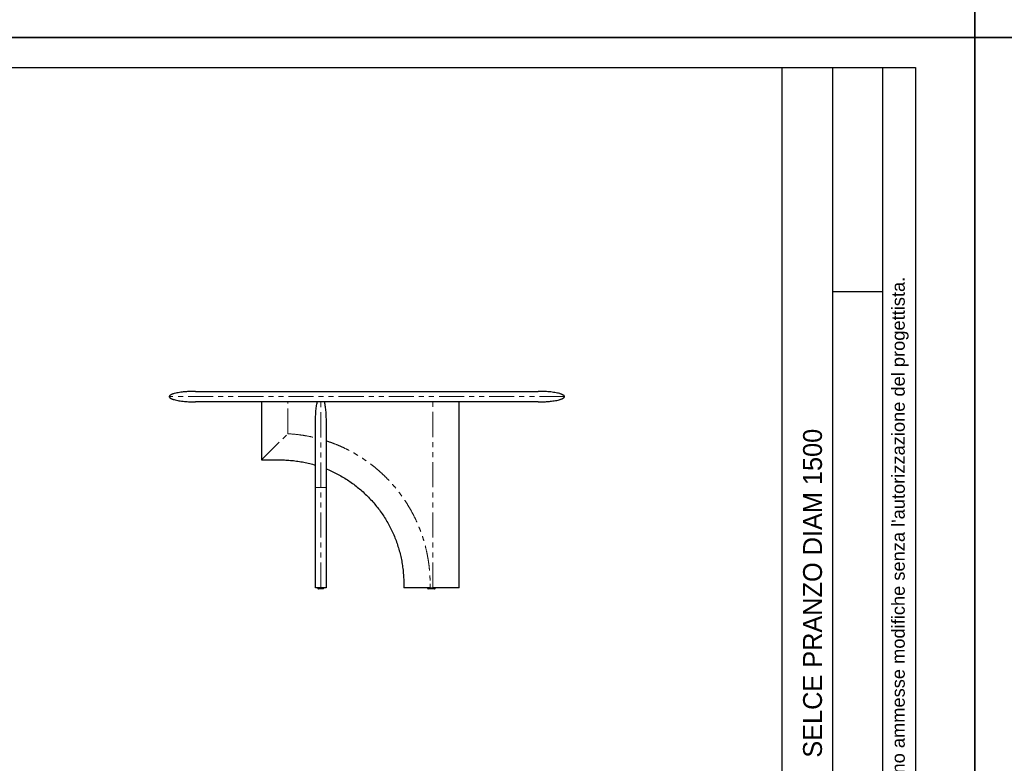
# Model space of a CAD drawing. Header units: millimetres. Extents: x -590 to 14136, y -480 to 15138.
# Tile 3 of 27: x 3147 to 6885, y 1972 to 4793. Entities that reach past the tile are written whole.
import ezdxf

# ---------------------------------------------------------------- set-up
doc = ezdxf.new("R2010")
doc.units = ezdxf.units.MM
doc.header["$LTSCALE"] = 15
doc.linetypes.add('SLD-Phantom', pattern=[12.7, 6.35, -1.27, 1.27, -1.27, 1.27, -1.27])
doc.linetypes.add('SLD-Solid', pattern=[0])
doc.styles.get("Standard").update_dxf_attribs({"font": 'GOTHIC.TTF'})

msp = doc.modelspace()

# ---------------------------------------------------------------- linework, layer by layer
for p, q in [((6039.736, 4611.035), (6039.736, 1636.225)), ((6231.859, 4611.035), (6231.859, 1636.225)), ((6423.982, 1636.225), (6423.982, 4611.035)), ((6231.859, 3761.584), (6423.982, 3761.584))]:
    msp.add_line(p, q)
at = {"color": 7, "linetype": 'SLD-Solid', "lineweight": 25}
for p, q in [((3815.163, 3383.046), (5115.163, 3383.046)), ((4065.163, 3343.046), (4065.163, 3123.046)), ((4815.163, 2638.046), (4815.163, 3343.046)), ((4065.163, 3123.046), (4135.163, 3123.046)), ((4270.163, 2638.046), (4270.163, 3018.046)), ((4310.163, 3018.046), (4310.163, 2638.046)), ((4278.663, 2638.046), (4278.663, 2637.046)), ((4301.663, 2637.046), (4301.663, 2638.046)), ((4605.163, 2653.046), (4605.163, 2638.046)), ((4695.163, 2638.046), (4695.163, 2637.046)), ((4705.163, 2638.046), (4715.163, 2638.046)), ((4725.163, 2637.046), (4725.163, 2638.046))]:
    msp.add_line(p, q, dxfattribs=at)
at = {"color": 8, "linetype": 'SLD-Phantom', "lineweight": 18}
for p, q in [((4165.163, 3222.258), (4165.163, 3343.046)), ((4715.163, 2638.046), (4715.163, 3343.046)), ((4065.163, 3123.046), (4165.163, 3222.26)), ((4290.163, 2638.046), (4290.163, 3018.046)), ((4705.163, 2653.046), (4705.163, 2638.046))]:
    msp.add_line(p, q, dxfattribs=at)
msp.add_lwpolyline([(-366.579, 4611.035), (6547.932, 4611.035), (6547.932, -346.163), (-366.579, -346.163)], close=True)
at = {"color": 7, "linetype": 'SLD-Solid', "lineweight": 25}
for centre, start, end in [((4281.663, 2637.046), 179.997765, 270.00001), ((4298.663, 2637.046), 270, 359.968199), ((4698.163, 2637.046), 179.981129, 270), ((4722.163, 2637.046), 269.999594, 0.028368)]:
    msp.add_arc(centre, 3, start, end, dxfattribs=at)
for points, knots in [([(3815.163, 3383.046), (3813.894, 3383.043), (3811.682, 3383.039), (3808.832, 3383.008), (3806.655, 3382.975), (3804.808, 3382.94), (3802.968, 3382.898), (3801.076, 3382.848), (3797.935, 3382.752), (3793.457, 3382.581), (3787.151, 3382.262), (3780.047, 3381.796), (3772.103, 3381.127), (3763.344, 3380.195), (3753.994, 3378.932), (3744.443, 3377.268), (3736.837, 3375.547), (3731.245, 3373.955), (3727.503, 3372.708), (3724.16, 3371.383), (3721.075, 3369.889), (3718.721, 3368.419), (3717.04, 3366.963), (3716.036, 3365.772), (3715.312, 3364.462), (3715.212, 3363.512), (3715.163, 3363.046)], [0, 0, 0, 0, 0.0362438, 0.06318648, 0.08141712, 0.09843047, 0.1159523, 0.13397999, 0.15250321, 0.20569706, 0.26199736, 0.33285303, 0.40902993, 0.48970276, 0.58443601, 0.6784649, 0.76656268, 0.80704776, 0.8444806, 0.87920286, 0.90965832, 0.94234102, 0.95812674, 0.97295568, 0.98675155, 1, 1, 1, 1]), ([(5215.163, 3363.046), (5215.088, 3363.616), (5214.94, 3364.751), (5213.985, 3366.188), (5212.867, 3367.354), (5211.336, 3368.578), (5209.339, 3369.822), (5206.736, 3371.12), (5203.808, 3372.335), (5200.524, 3373.492), (5195.277, 3375.086), (5187.872, 3376.864), (5178.311, 3378.623), (5168.059, 3380.079), (5157.627, 3381.204), (5147.474, 3382.01), (5139.183, 3382.48), (5132.618, 3382.749), (5128.457, 3382.873), (5125.238, 3382.946), (5122.568, 3382.994), (5119.137, 3383.037), (5116.576, 3383.043), (5115.163, 3383.046)], [0, 0, 0, 0, 0.01620884, 0.03229152, 0.0480633, 0.06238512, 0.08812671, 0.115132, 0.14538031, 0.17862845, 0.214557, 0.30196863, 0.39598096, 0.4921723, 0.59770246, 0.69565143, 0.78306749, 0.83489477, 0.88334941, 0.90197589, 0.92685253, 0.95963587, 1, 1, 1, 1]), ([(3715.163, 3363.046), (3715.237, 3362.476), (3715.386, 3361.342), (3716.34, 3359.904), (3717.458, 3358.738), (3718.99, 3357.515), (3720.987, 3356.27), (3723.589, 3354.972), (3726.518, 3353.757), (3729.802, 3352.6), (3735.048, 3351.007), (3742.453, 3349.228), (3752.015, 3347.47), (3762.267, 3346.013), (3772.699, 3344.889), (3782.852, 3344.082), (3791.143, 3343.612), (3797.708, 3343.344), (3801.869, 3343.219), (3805.087, 3343.146), (3807.758, 3343.098), (3811.189, 3343.056), (3813.75, 3343.05), (3815.163, 3343.046)], [0, 0, 0, 0, 0.01620884, 0.032291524, 0.048063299, 0.062385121, 0.088126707, 0.115131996, 0.145380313, 0.178628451, 0.214557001, 0.30196863, 0.395980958, 0.492172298, 0.597702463, 0.695651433, 0.783067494, 0.834894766, 0.883349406, 0.901975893, 0.926852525, 0.959635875, 1, 1, 1, 1]), ([(5115.163, 3343.046), (5115.162, 3343.046), (5115.16, 3343.046), (5115.144, 3343.046), (5115.12, 3343.046), (5115.085, 3343.046), (5115.04, 3343.046), (5114.985, 3343.046), (5114.92, 3343.046), (5114.845, 3343.046), (5114.76, 3343.046), (5114.665, 3343.046), (5114.56, 3343.046), (5114.445, 3343.046), (5114.32, 3343.046), (5114.186, 3343.046), (5114.041, 3343.046), (5113.886, 3343.046), (5113.721, 3343.046), (5113.546, 3343.046), (5113.362, 3343.046), (5113.167, 3343.046), (5112.962, 3343.046), (5112.747, 3343.046), (5112.523, 3343.046), (5112.288, 3343.046), (5112.043, 3343.046), (5111.788, 3343.046), (5111.524, 3343.046), (5111.249, 3343.046), (5110.964, 3343.046), (5110.67, 3343.046), (5110.365, 3343.046), (5110.05, 3343.046), (5109.726, 3343.046), (5109.391, 3343.046), (5109.046, 3343.046), (5108.692, 3343.046), (5108.327, 3343.046), (5107.953, 3343.046), (5107.568, 3343.046), (5107.173, 3343.046), (5106.769, 3343.046), (5106.354, 3343.046), (5105.93, 3343.046), (5105.495, 3343.046), (5105.051, 3343.046), (5103.009, 3343.046), (5098.896, 3343.046), (5091.698, 3343.046), (5083.228, 3343.046), (5073.5, 3343.046), (5062.556, 3343.046), (5050.421, 3343.046), (5037.112, 3343.046), (5021.05, 3343.046), (4901.824, 3343.046), (4878.975, 3343.046), (4854.348, 3343.046), (4828.067, 3343.046), (4800.225, 3343.046), (4770.944, 3343.046), (4740.363, 3343.046), (4708.599, 3343.046), (4675.788, 3343.046), (4642.083, 3343.046), (4607.617, 3343.046), (4572.539, 3343.046), (4537.005, 3343.046), (4501.161, 3343.046), (4465.163, 3343.046), (4429.166, 3343.046), (4393.322, 3343.046), (4357.788, 3343.046), (4322.71, 3343.046), (4288.243, 3343.046), (4254.538, 3343.046), (4221.728, 3343.046), (4189.964, 3343.046), (4159.383, 3343.046), (4130.101, 3343.046), (4102.26, 3343.046), (4075.979, 3343.046), (4051.351, 3343.046), (4028.502, 3343.046), (4009.276, 3343.046), (3893.214, 3343.046), (3879.905, 3343.046), (3867.77, 3343.046), (3856.827, 3343.046), (3847.098, 3343.046), (3838.628, 3343.046), (3831.43, 3343.046), (3827.145, 3343.046), (3824.826, 3343.046), (3823.967, 3343.046), (3823.147, 3343.046), (3822.368, 3343.046), (3821.629, 3343.046), (3820.93, 3343.046), (3820.271, 3343.046), (3819.651, 3343.046), (3819.072, 3343.046), (3818.533, 3343.046), (3818.033, 3343.046), (3817.574, 3343.046), (3817.154, 3343.046), (3816.774, 3343.046), (3816.435, 3343.046), (3816.135, 3343.046), (3815.875, 3343.046), (3815.656, 3343.046), (3815.476, 3343.046), (3815.336, 3343.046), (3815.237, 3343.046), (3815.174, 3343.046), (3815.167, 3343.046), (3815.163, 3343.046)], [0, 0, 0, 0, 0.001362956, 0.002725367, 0.004087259, 0.005448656, 0.006809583, 0.008170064, 0.009530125, 0.010889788, 0.012249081, 0.013608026, 0.01496665, 0.016324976, 0.017683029, 0.019040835, 0.020398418, 0.021755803, 0.023113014, 0.024470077, 0.025827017, 0.027183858, 0.028540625, 0.029897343, 0.031254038, 0.032610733, 0.033967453, 0.035324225, 0.036681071, 0.038038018, 0.039395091, 0.040752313, 0.04210971, 0.043467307, 0.044825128, 0.046183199, 0.047541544, 0.048900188, 0.050259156, 0.051618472, 0.052978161, 0.054338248, 0.055698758, 0.057059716, 0.058421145, 0.05978307, 0.061145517, 0.06250851, 0.078152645, 0.093759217, 0.109366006, 0.125010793, 0.140654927, 0.156261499, 0.171868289, 0.187513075, 0.208360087, 0.22916269, 0.250010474, 0.270857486, 0.291660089, 0.312507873, 0.333354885, 0.354157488, 0.375005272, 0.395852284, 0.416654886, 0.437502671, 0.458349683, 0.479152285, 0.50000007, 0.520847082, 0.541649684, 0.562497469, 0.58334448, 0.604147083, 0.624994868, 0.645841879, 0.666644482, 0.687492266, 0.708339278, 0.729141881, 0.749989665, 0.770836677, 0.79163928, 0.812487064, 0.828131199, 0.843737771, 0.859344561, 0.874989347, 0.890633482, 0.906240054, 0.921846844, 0.93749163, 0.940216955, 0.942940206, 0.945661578, 0.94838127, 0.951099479, 0.953816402, 0.956532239, 0.959247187, 0.961961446, 0.964675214, 0.96738869, 0.970102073, 0.972815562, 0.975529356, 0.978243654, 0.980958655, 0.983674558, 0.98639156, 0.989109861, 0.991829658, 0.994551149, 0.99727453, 1, 1, 1, 1]), ([(4270.163, 3268.046), (4270.183, 3271.476), (4270.225, 3278.43), (4270.567, 3288.936), (4271.135, 3299.527), (4271.961, 3309.997), (4273.035, 3320.126), (4274.361, 3329.685), (4275.675, 3337.267), (4276.623, 3341.618), (4276.934, 3343.046)], [0, 0, 0, 0, 0.13640609, 0.27650055, 0.41797058, 0.5581435, 0.69411975, 0.82295408, 0.94186817, 1, 1, 1, 1]), ([(4303.392, 3343.046), (4303.703, 3341.618), (4304.651, 3337.267), (4305.965, 3329.685), (4307.29, 3320.126), (4308.365, 3309.997), (4309.19, 3299.527), (4309.759, 3288.936), (4310.101, 3278.43), (4310.142, 3271.476), (4310.163, 3268.046)], [0, 0, 0, 0, 0.05813183, 0.17704592, 0.30588025, 0.4418565, 0.58202942, 0.72349945, 0.86359391, 1, 1, 1, 1]), ([(5115.163, 3343.046), (5116.432, 3343.049), (5118.644, 3343.054), (5121.494, 3343.085), (5123.671, 3343.118), (5125.518, 3343.153), (5127.358, 3343.194), (5129.25, 3343.244), (5132.39, 3343.34), (5136.869, 3343.511), (5143.175, 3343.83), (5150.278, 3344.296), (5158.223, 3344.965), (5166.982, 3345.897), (5176.331, 3347.16), (5185.883, 3348.825), (5193.489, 3350.546), (5199.081, 3352.137), (5202.823, 3353.384), (5206.165, 3354.709), (5209.251, 3356.204), (5211.605, 3357.673), (5213.286, 3359.13), (5214.289, 3360.321), (5215.014, 3361.631), (5215.114, 3362.581), (5215.163, 3363.046)], [0, 0, 0, 0, 0.0362438, 0.06318648, 0.08141712, 0.09843047, 0.1159523, 0.13397999, 0.15250321, 0.20569706, 0.26199736, 0.33285303, 0.40902993, 0.48970276, 0.58443601, 0.6784649, 0.76656268, 0.80704776, 0.8444806, 0.87920286, 0.90965832, 0.94234102, 0.95812674, 0.97295568, 0.98675155, 1, 1, 1, 1]), ([(4270.163, 3018.046), (4270.163, 3023.493), (4270.163, 3034.386), (4270.163, 3050.678), (4270.163, 3066.852), (4270.163, 3082.818), (4270.163, 3098.485), (4270.163, 3113.785), (4270.163, 3128.675), (4270.163, 3143.11), (4270.163, 3157.028), (4270.163, 3170.358), (4270.163, 3183.017), (4270.163, 3194.949), (4270.163, 3206.124), (4270.163, 3216.505), (4270.163, 3226.047), (4270.163, 3234.711), (4270.163, 3242.434), (4270.163, 3249.181), (4270.163, 3254.94), (4270.163, 3259.685), (4270.163, 3263.404), (4270.163, 3266.066), (4270.163, 3267.738), (4270.163, 3267.943), (4270.163, 3268.046)], [0, 0, 0, 0, 0.04161108, 0.08321987, 0.12500557, 0.16678511, 0.20839023, 0.2500001, 0.29160595, 0.33321287, 0.37500004, 0.41678386, 0.45839078, 0.49999999, 0.54160584, 0.58321276, 0.62499994, 0.66678376, 0.70839068, 0.74999988, 0.79160639, 0.83321151, 0.87499441, 0.91677845, 0.95838724, 1, 1, 1, 1]), ([(4310.163, 3268.046), (4310.163, 3267.943), (4310.163, 3267.738), (4310.163, 3266.066), (4310.163, 3263.404), (4310.163, 3259.685), (4310.163, 3254.94), (4310.163, 3249.181), (4310.163, 3242.434), (4310.163, 3234.712), (4310.163, 3226.048), (4310.163, 3216.505), (4310.163, 3206.124), (4310.163, 3194.949), (4310.163, 3183.018), (4310.163, 3170.359), (4310.163, 3157.028), (4310.163, 3143.111), (4310.163, 3128.676), (4310.163, 3113.786), (4310.163, 3098.486), (4310.163, 3082.819), (4310.163, 3066.852), (4310.163, 3050.679), (4310.163, 3034.387), (4310.163, 3023.493), (4310.163, 3018.046)], [0, 0, 0, 0, 0.04161108, 0.08321987, 0.12500557, 0.16678511, 0.20839023, 0.2500001, 0.29160595, 0.33321287, 0.37500004, 0.41678386, 0.45839078, 0.49999999, 0.54160584, 0.58321276, 0.62499994, 0.66678376, 0.70839068, 0.74999988, 0.79160639, 0.83321151, 0.87499441, 0.91677845, 0.95838724, 1, 1, 1, 1]), ([(4135.163, 3123.046), (4142.77, 3122.939), (4157.985, 3122.726), (4180.752, 3120.999), (4203.413, 3118.257), (4225.908, 3114.377), (4248.211, 3109.488), (4262.846, 3105.322), (4270.163, 3103.239)], [0, 0, 0, 0, 0.16666761, 0.3333343, 0.50000052, 0.66666667, 0.83333323, 1, 1, 1, 1]), ([(4310.163, 3089.251), (4311.785, 3088.594), (4320.533, 3085.049), (4336.192, 3078.086), (4356.808, 3067.715), (4376.888, 3056.339), (4396.386, 3043.994), (4415.253, 3030.704), (4433.446, 3016.505), (4450.922, 3001.432), (4467.637, 2985.52), (4483.549, 2968.805), (4498.622, 2951.329), (4512.821, 2933.137), (4526.111, 2914.269), (4538.456, 2894.771), (4549.83, 2874.691), (4560.207, 2854.077), (4569.561, 2832.98), (4577.865, 2811.448), (4585.103, 2789.534), (4591.26, 2767.292), (4596.317, 2744.776), (4600.265, 2722.037), (4603.072, 2699.133), (4604.835, 2676.117), (4605.054, 2660.737), (4605.163, 2653.046)], [0, 0, 0, 0, 0.00939284, 0.0506681, 0.09194343, 0.13321876, 0.17449403, 0.2157693, 0.25704463, 0.29831996, 0.33959522, 0.38087049, 0.42214582, 0.46342115, 0.50469642, 0.54597168, 0.58724701, 0.62852234, 0.66979761, 0.71107288, 0.75234821, 0.79362354, 0.8348988, 0.87617398, 0.91744917, 0.95872447, 1, 1, 1, 1]), ([(4290.163, 2638.046), (4289.791, 2638.046), (4289.026, 2638.046), (4287.453, 2638.046), (4286.167, 2638.046), (4285.094, 2638.046), (4284.398, 2638.046), (4283.709, 2638.046), (4283.025, 2638.046), (4282.347, 2638.046), (4281.22, 2638.046), (4279.754, 2638.046), (4278.205, 2638.046), (4276.896, 2638.046), (4275.791, 2638.046), (4274.807, 2638.046), (4273.905, 2638.046), (4272.648, 2638.046), (4271.342, 2638.046), (4270.339, 2638.046), (4270.223, 2638.046), (4270.163, 2638.046)], [0, 0, 0, 0, 0.01059816, 0.02179452, 0.04819679, 0.05868106, 0.07011749, 0.08255763, 0.09604148, 0.11060046, 0.12625954, 0.17486451, 0.23113559, 0.2828736, 0.33240925, 0.38519767, 0.44127557, 0.50067356, 0.65869074, 0.82504148, 1, 1, 1, 1]), ([(4290.163, 2634.046), (4289.617, 2634.046), (4288.23, 2634.046), (4286.172, 2634.046), (4284.481, 2634.046), (4283.292, 2634.046), (4282.408, 2634.046), (4281.785, 2634.046), (4281.706, 2634.046), (4281.667, 2634.046)], [0, 0, 0, 0, 0.10106474, 0.25690266, 0.42068689, 0.54464624, 0.66875572, 0.83599694, 1, 1, 1, 1]), ([(4310.163, 2638.046), (4310.12, 2638.046), (4310.037, 2638.046), (4309.49, 2638.046), (4308.981, 2638.046), (4308.69, 2638.046), (4308.367, 2638.046), (4308.012, 2638.046), (4307.625, 2638.046), (4307.181, 2638.046), (4306.673, 2638.046), (4306.094, 2638.046), (4305.479, 2638.046), (4304.826, 2638.046), (4304.136, 2638.046), (4303.41, 2638.046), (4302.571, 2638.046), (4301.607, 2638.046), (4300.74, 2638.046), (4300.136, 2638.046), (4299.832, 2638.046), (4299.525, 2638.046), (4299.214, 2638.046), (4298.901, 2638.046), (4298.099, 2638.046), (4296.801, 2638.046), (4294.762, 2638.046), (4292.856, 2638.046), (4291.293, 2638.046), (4290.533, 2638.046), (4290.163, 2638.046)], [0, 0, 0, 0, 0.14770617, 0.28929626, 0.32538953, 0.36107704, 0.39636197, 0.43124758, 0.46573726, 0.49983451, 0.53998456, 0.57863989, 0.61580893, 0.6515012, 0.6857274, 0.71849971, 0.74983198, 0.78911407, 0.82505551, 0.83392486, 0.84257066, 0.85099434, 0.85919748, 0.86718176, 0.87494902, 0.91817274, 0.95215415, 0.97834338, 0.98946555, 1, 1, 1, 1]), ([(4298.662, 2634.046), (4298.619, 2634.046), (4298.535, 2634.046), (4297.954, 2634.046), (4296.889, 2634.046), (4295.201, 2634.046), (4292.964, 2634.046), (4291.259, 2634.046), (4290.38, 2634.046), (4290.163, 2634.046)], [0, 0, 0, 0, 0.15286299, 0.30283509, 0.45265325, 0.6732633, 0.83494502, 0.95926833, 1, 1, 1, 1]), ([(4705.163, 2638.046), (4699.992, 2638.046), (4689.863, 2638.046), (4678.481, 2638.046), (4671.029, 2638.046), (4667.292, 2638.046), (4663.6, 2638.046), (4659.953, 2638.046), (4656.351, 2638.046), (4652.571, 2638.046), (4648.651, 2638.046), (4644.633, 2638.046), (4640.779, 2638.046), (4637.087, 2638.046), (4633.559, 2638.046), (4630.195, 2638.046), (4626.674, 2638.046), (4623.069, 2638.046), (4620.254, 2638.046), (4618.483, 2638.046), (4617.627, 2638.046), (4616.797, 2638.046), (4615.993, 2638.046), (4615.215, 2638.046), (4613.311, 2638.046), (4610.624, 2638.046), (4607.607, 2638.046), (4605.923, 2638.046), (4605.252, 2638.046), (4605.192, 2638.046), (4605.163, 2638.046)], [0, 0, 0, 0, 0.14769574, 0.28927668, 0.32536776, 0.36105318, 0.39633608, 0.43121976, 0.46570758, 0.49980306, 0.53994073, 0.57858484, 0.61574382, 0.65142715, 0.68564556, 0.71841118, 0.74973786, 0.78901874, 0.82496076, 0.83383055, 0.84247689, 0.85090124, 0.85910515, 0.86709031, 0.87485855, 0.91811833, 0.95212586, 0.97833216, 0.98946033, 1, 1, 1, 1]), ([(4722.163, 2634.046), (4722.116, 2634.046), (4721.998, 2634.046), (4720.885, 2634.046), (4719.17, 2634.046), (4717.283, 2634.046), (4715.223, 2634.046), (4712.814, 2634.046), (4709.533, 2634.046), (4706.414, 2634.046), (4703.663, 2634.046), (4701.482, 2634.046), (4699.651, 2634.046), (4698.391, 2634.046), (4698.239, 2634.046), (4698.163, 2634.046)], [0, 0, 0, 0, 0.05055352, 0.1285051, 0.21043149, 0.27243711, 0.33451783, 0.41817344, 0.50188285, 0.63919789, 0.70627769, 0.77327393, 0.87032711, 0.93501547, 1, 1, 1, 1]), ([(4815.163, 2638.046), (4815.133, 2638.046), (4815.073, 2638.046), (4814.393, 2638.046), (4813.254, 2638.046), (4811.948, 2638.046), (4810.965, 2638.046), (4809.853, 2638.046), (4808.61, 2638.046), (4807.238, 2638.046), (4804.718, 2638.046), (4800.755, 2638.046), (4795.492, 2638.046), (4790.132, 2638.046), (4784.852, 2638.046), (4779.393, 2638.046), (4773.571, 2638.046), (4764.077, 2638.046), (4750.7, 2638.046), (4733.24, 2638.046), (4721.289, 2638.046), (4715.163, 2638.046)], [0, 0, 0, 0, 0.01059816, 0.02179452, 0.04819679, 0.05868106, 0.07011749, 0.08255763, 0.09604148, 0.11060046, 0.12625954, 0.17486451, 0.23113559, 0.2828736, 0.33240925, 0.38519767, 0.44127557, 0.50067356, 0.65869074, 0.82504148, 1, 1, 1, 1])]:
    msp.add_open_spline(points, degree=3, knots=knots, dxfattribs=at)
at = {"color": 8, "linetype": 'SLD-Phantom', "lineweight": 18}
for points, knots in [([(5215.163, 3363.046), (5215.163, 3363.046), (5210.973, 3363.046), (5194.374, 3363.046), (5181.965, 3363.046), (5149.404, 3363.046), (5129.253, 3363.046), (5081.983, 3363.046), (5054.864, 3363.046), (4894.7, 3363.046), (4861.656, 3363.046), (4790.911, 3363.046), (4753.211, 3363.046), (4674.603, 3363.046), (4633.697, 3363.046), (4550.247, 3363.046), (4507.705, 3363.046), (4422.62, 3363.046), (4380.079, 3363.046), (4296.629, 3363.046), (4255.723, 3363.046), (4177.115, 3363.046), (4139.415, 3363.046), (4068.669, 3363.046), (4035.625, 3363.046), (3875.461, 3363.046), (3848.343, 3363.046), (3801.072, 3363.046), (3780.921, 3363.046), (3748.361, 3363.046), (3735.952, 3363.046), (3719.353, 3363.046), (3715.163, 3363.046), (3715.163, 3363.046)], [0, 0, 0, 0, 0.0625, 0.0625, 0.125, 0.125, 0.1875, 0.1875, 0.25, 0.25, 0.3125, 0.3125, 0.375, 0.375, 0.4375, 0.4375, 0.5, 0.5, 0.5625, 0.5625, 0.625, 0.625, 0.6875, 0.6875, 0.75, 0.75, 0.8125, 0.8125, 0.875, 0.875, 0.9375, 0.9375, 1, 1, 1, 1]), ([(4290.163, 3018.046), (4290.163, 3024.592), (4290.163, 3037.682), (4290.163, 3057.255), (4290.163, 3076.703), (4290.163, 3095.967), (4290.163, 3114.988), (4290.163, 3133.704), (4290.163, 3152.057), (4290.163, 3169.983), (4290.163, 3187.429), (4290.163, 3204.343), (4290.163, 3220.675), (4290.163, 3236.373), (4290.163, 3251.387), (4290.163, 3265.665), (4290.163, 3279.154), (4290.163, 3291.819), (4290.163, 3303.624), (4290.163, 3314.536), (4290.163, 3324.524), (4290.163, 3333.542), (4290.163, 3339.506), (4290.163, 3342.502), (4290.163, 3343.046)], [0, 0, 0, 0, 0.04712703, 0.09424974, 0.14137077, 0.18849069, 0.23560938, 0.28272735, 0.32984717, 0.37696796, 0.42408825, 0.47120962, 0.51833159, 0.56545296, 0.61257325, 0.65969404, 0.70681483, 0.75393511, 0.80105649, 0.84817846, 0.89529983, 0.94242012, 0.98954091, 1, 1, 1, 1]), ([(4165.163, 3222.26), (4173.99, 3221.678), (4191.645, 3220.515), (4218.002, 3217.178), (4244.228, 3212.784), (4261.517, 3208.816), (4270.163, 3206.832)], [0, 0, 0, 0, 0.24967737, 0.49936847, 0.7496184, 1, 1, 1, 1]), ([(4310.164, 3195.524), (4317.419, 3193.088), (4331.946, 3188.213), (4353.997, 3179.533), (4376.329, 3169.724), (4398.805, 3158.625), (4420.761, 3146.554), (4442.186, 3133.511), (4462.905, 3119.62), (4482.871, 3104.939), (4502.046, 3089.517), (4520.543, 3073.27), (4538.446, 3056.119), (4555.693, 3038.102), (4572.213, 3019.249), (4587.878, 2999.694), (4602.681, 2979.445), (4616.508, 2958.683), (4629.336, 2937.479), (4641.149, 2915.893), (4652.02, 2893.804), (4661.997, 2871.107), (4671.037, 2847.861), (4679.085, 2824.122), (4686.074, 2800.06), (4692.001, 2775.688), (4696.829, 2751.215), (4700.57, 2726.716), (4703.207, 2702.252), (4704.858, 2677.684), (4705.061, 2661.265), (4705.163, 2653.046)], [0, 0, 0, 0, 0.03199576, 0.06406678, 0.09905576, 0.13396161, 0.16885212, 0.20379515, 0.23881399, 0.27312688, 0.30739341, 0.34167788, 0.37604452, 0.4110335, 0.44593935, 0.48082985, 0.51577289, 0.55079173, 0.58510462, 0.61937114, 0.65365562, 0.68802226, 0.72301124, 0.75791708, 0.79280759, 0.82775063, 0.86276969, 0.89708283, 0.9313494, 0.96563372, 1, 1, 1, 1]), ([(4270.163, 3018.046), (4270.183, 3018.046), (4270.225, 3018.046), (4270.567, 3018.046), (4271.135, 3018.046), (4271.96, 3018.046), (4273.037, 3018.046), (4274.356, 3018.046), (4275.843, 3018.046), (4277.441, 3018.046), (4279.077, 3018.046), (4280.808, 3018.046), (4282.602, 3018.046), (4284.436, 3018.046), (4286.286, 3018.046), (4287.947, 3018.046), (4289.245, 3018.046), (4289.863, 3018.046), (4290.163, 3018.046)], [0, 0, 0, 0, 0.09798478, 0.19861904, 0.30024141, 0.40093203, 0.49860806, 0.59115381, 0.67657354, 0.74411178, 0.80398312, 0.85560931, 0.89877697, 0.93369395, 0.9610815, 0.98235956, 0.99145767, 1, 1, 1, 1]), ([(4290.163, 3018.046), (4290.462, 3018.046), (4291.081, 3018.046), (4292.378, 3018.046), (4294.039, 3018.046), (4295.89, 3018.046), (4297.724, 3018.046), (4299.518, 3018.046), (4301.248, 3018.046), (4302.885, 3018.046), (4304.482, 3018.046), (4305.969, 3018.046), (4307.289, 3018.046), (4308.365, 3018.046), (4309.19, 3018.046), (4309.759, 3018.046), (4310.101, 3018.046), (4310.142, 3018.046), (4310.163, 3018.046)], [0, 0, 0, 0, 0.00854233, 0.01764044, 0.0389185, 0.06630605, 0.10122303, 0.14439069, 0.19601688, 0.25588822, 0.32342646, 0.40884619, 0.50139194, 0.59906797, 0.69975859, 0.80138096, 0.90201522, 1, 1, 1, 1]), ([(4278.668, 2637.046), (4278.713, 2637.046), (4278.806, 2637.046), (4279.553, 2637.046), (4280.638, 2637.046), (4282.213, 2637.046), (4284.527, 2637.046), (4287.44, 2637.046), (4289.342, 2637.046), (4290.163, 2637.046)], [0, 0, 0, 0, 0.14884585, 0.30517635, 0.42257194, 0.5428233, 0.7270801, 0.88227118, 1, 1, 1, 1]), ([(4290.163, 2637.046), (4290.491, 2637.046), (4291.799, 2637.046), (4294.245, 2637.046), (4296.67, 2637.046), (4298.455, 2637.046), (4299.763, 2637.046), (4300.82, 2637.046), (4301.458, 2637.046), (4301.722, 2637.046), (4301.652, 2637.046), (4301.647, 2637.046)], [0, 0, 0, 0, 0.04724442, 0.18807899, 0.3589578, 0.46556879, 0.57515512, 0.71171579, 0.8521507, 0.98915149, 1, 1, 1, 1]), ([(4695.163, 2637.046), (4695.274, 2637.046), (4695.489, 2637.046), (4696.879, 2637.046), (4698.447, 2637.046), (4700.204, 2637.046), (4702.358, 2637.046), (4704.844, 2637.046), (4707.45, 2637.046), (4710.266, 2637.046), (4713.301, 2637.046), (4716.187, 2637.046), (4718.709, 2637.046), (4721.2, 2637.046), (4723.465, 2637.046), (4724.936, 2637.046), (4725.094, 2637.046), (4725.163, 2637.046)], [0, 0, 0, 0, 0.07529057, 0.14610122, 0.19479734, 0.24486139, 0.30760051, 0.37210187, 0.43472339, 0.49857581, 0.57452115, 0.65266836, 0.7113526, 0.77146441, 0.86357155, 0.94114917, 1, 1, 1, 1])]:
    msp.add_open_spline(points, degree=3, knots=knots, dxfattribs=at)
at = {"layer": 'Defpoints'}
for points in [[(6772.964, 4725.687), (6772.964, 9931.603), (-589.689, 9931.603), (-589.689, 4725.687)], [(14135.617, 4725.687), (14135.617, 9931.603), (6772.964, 9931.603), (6772.964, 4725.687)], [(6772.964, -480.229), (6772.964, 4725.687), (-589.689, 4725.687), (-589.689, -480.229)], [(14135.617, -480.229), (14135.617, 4725.687), (6772.964, 4725.687), (6772.964, -480.229)]]:
    msp.add_lwpolyline(points, close=True, dxfattribs=at)

# ---------------------------------------------------------------- texts
at = {"attachment_point": 1, "rotation": 90}
for s, insert, char_height, width in [("{\\fArial|b0|i0|c0|p34;Tutti i diritti sul presente disegno sono riservati.                             Non sono ammesse modifiche senza l'autorizzazione del progettista.}  ", (6457.071, -287.353), 49.580155, 4898.38792), ('SELCE PRANZO DIAM 1500', (6120.709, 1993.628), 71.73055, 2629.81295)]:
    msp.add_mtext(s, dxfattribs=dict(at, insert=insert, char_height=char_height, width=width))

doc.saveas('drawing.dxf')
